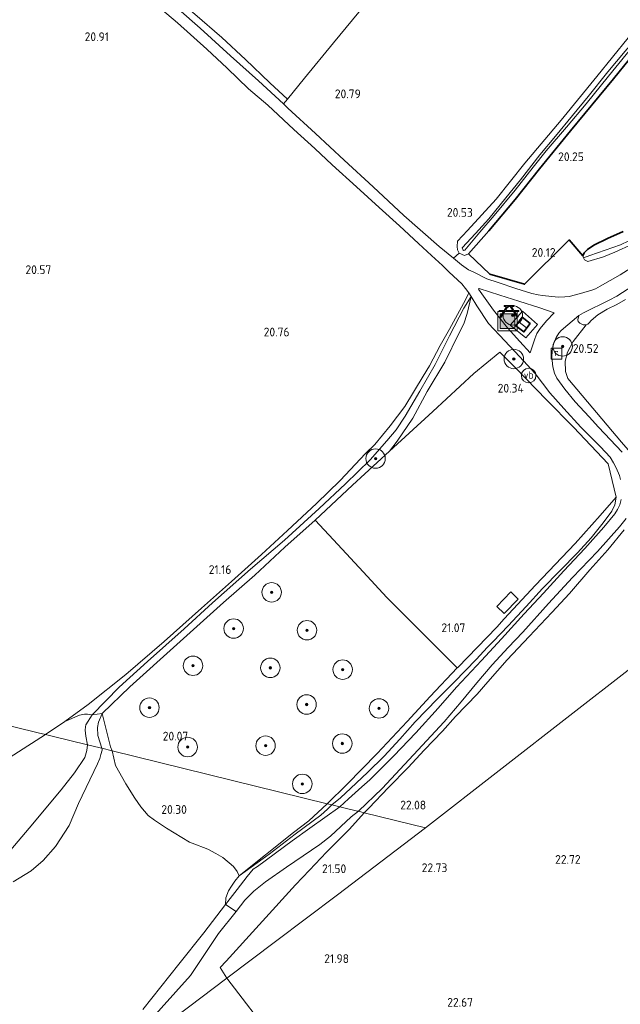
# Model space of a CAD drawing. Extents: x 196936 to 200438, y 361224 to 364196.
# Tile 240 of 256: x 199059 to 199182, y 363014 to 363216. Entities that reach past the tile are written whole.
import ezdxf
from ezdxf.enums import TextEntityAlignment as Align

# ---------------------------------------------------------------- set-up
doc = ezdxf.new("R2010")
doc.units = 0
for name, color, linetype, lineweight in [('B-ME-GR-BOOM-S', 90, 'Continuous', 25), ('B-ME-GR-BOS-GV', 40, 'Continuous', 13), ('B-ME-GR-BOUWLAND_AKKERBOUW-GV', 80, 'Continuous', 13), ('B-ME-GR-GRAS-GV', 60, 'Continuous', 13), ('B-ME-GR-HAAG-G', 90, 'GR-HAAG1', 13), ('B-ME-GW-TALUD_KRUIN-G', 90, 'Continuous', 18), ('B-ME-GW-TALUD_TEEN-G', 90, 'Continuous', 18), ('B-ME-IE-MEUBILAIR_WEGMEUBILAIR-S', 7, 'Continuous', 25), ('B-ME-IE-MEUBILAIR_WEGMEUBILAIR_SPEELTOESTEL-GV', 7, 'Continuous', 18), ('B-ME-IE-TERREINAFSCHEIDING_DOORGANG-G', 210, 'Continuous', 18), ('B-ME-IE-TERREINAFSCHEIDING_KUNSTMATIG_HEKWERK-G', 20, 'IE-TERREINAFSCHEIDING-KUNSTMATIG', 18), ('B-ME-KG-KADASTRAAL_DAKRAND-G', 170, 'Continuous', 18), ('B-ME-KG-KADASTRAAL_NOK-G', 10, 'Continuous', 18), ('B-ME-OG-BEBOUWING_KWEKERIJ-GV', 7, 'Continuous', 35), ('B-ME-OG-BEBOUWING_LUIFEL-GV', 7, 'Continuous', 18), ('B-ME-OG-BEBOUWING_SCHUUR-GV', 7, 'Continuous', 35), ('B-ME-OG-HOOGTEPUNT-S', 7, 'Continuous', 25), ('B-ME-OG-TERREIN_GROEN-GV', 7, 'Continuous', 18), ('B-ME-OG-WATER_GREPPEL-G', 160, 'Continuous', 18), ('B-ME-OG-WATER_SLOOT-G', 120, 'Continuous', 18), ('B-ME-RI-GWA_RIOOLPUT-S', 30, 'Continuous', 25), ('B-ME-VH-ONVERHARD-GV', 252, 'Continuous', 18), ('B-ME-VH-VERHARDING_HALFVERHARDING-GV', 252, 'Continuous', 18), ('B-ME-VH-VERHARDING_STRAATBAKSTEEN-GV', 252, 'Continuous', 18), ('B-ME-VW-VERKEERSTEKEN_DRAAGCONSTRUCTIE-S', 7, 'Continuous', 25)]:
    doc.layers.add(name, color=color, linetype=linetype, lineweight=lineweight)
doc.styles.add('NLCS-ISO', font='NLCS-ISO.ttf')
doc.styles.add('NLCS-ISO-ANNOTATIVE-T18', font='NLCS-ISO.ttf', dxfattribs={"height": 1.8})
doc.linetypes.add('GR-HAAG1', pattern='A,6,[176,NLCS.SHX,S=0.125,R=0,X=0,Y=0],-2', length=8)
doc.linetypes.add('IE-TERREINAFSCHEIDING-KUNSTMATIG', pattern='A,4,[82,NLCS.SHX,S=0.75,R=90,X=0,Y=0],4,-2', length=10)

# ---------------------------------------------------------------- blocks, each defined once
blk = doc.blocks.new('SAL-HOOGTELABEL-SO')
at = {"color": 0, "linetype": 'ByBlock', "lineweight": -2, "style": 'NLCS-ISO-ANNOTATIVE-T18'}
blk.add_attdef('HOOGTE', text='', height=1.8, dxfattribs=at).set_placement((2.79, 0), align=Align.RIGHT)
blk = doc.blocks.new('SIE-WEG_PICKNICKTAFEL-SO')
at = {"color": 0, "linetype": 'ByBlock', "lineweight": 18}
for points in [[(-0.89, -0.2), (-1.64, -1.4), (-1.88, -1.4), (-1.12, -0.2), (-2, -0.2), (-2, 0), (-1, 0), (-0.5, 0.8), (-1, 0.8), (-1, 1), (1, 1), (1, 0.8), (0.5, 0.8), (1, 0), (2, 0), (2, -0.2), (1.12, -0.2), (1.88, -1.4), (1.64, -1.4), (0.89, -0.2)], [(-0.76, 0), (0.76, 0), (0.26, 0.8), (-0.26, 0.8)]]:
    blk.add_lwpolyline(points, close=True, dxfattribs=at)
blk = doc.blocks.new('SGR-BOOM_01-SO')
at = {"linetype": 'ByBlock', "lineweight": 18}
h = blk.add_hatch(color=0, dxfattribs=at)
h.dxf.hatch_style = 1
edge = h.paths.add_edge_path()
edge.add_arc((0, 0), 0.25, 0, 360)
at = {"color": 0, "linetype": 'ByBlock', "lineweight": 18}
for radius in [2, 0.25]:
    blk.add_circle((0, 0), radius, dxfattribs=at)
blk = doc.blocks.new('SIE-WEG_AFVALBAK-SO')
at = {"linetype": 'ByBlock', "lineweight": 18}
h = blk.add_hatch(color=0, dxfattribs=at)
h.dxf.hatch_style = 1
h.paths.add_polyline_path([(-1.5, -1.5), (1.5, -1.5), (1.5, 1.5), (-1.5, 1.5)])
at = {"color": 0, "linetype": 'ByBlock', "lineweight": 18}
for points in [[(-2, -2), (2, -2), (2, 2), (-2, 2)], [(-1.5, -1.5), (1.5, -1.5), (1.5, 1.5), (-1.5, 1.5)]]:
    blk.add_lwpolyline(points, close=True, dxfattribs=at)
blk = doc.blocks.new('SRI-PUT_INSPECTIEPUT_RIOOLPUT-SO')
at = {"color": 0, "linetype": 'ByBlock', "lineweight": 18}
blk.add_lwpolyline([(-1.12, -1.12), (1.12, -1.12), (1.12, 1.12), (-1.12, 1.12)], close=True, dxfattribs=at)
at = {"color": 0, "linetype": 'ByBlock', "lineweight": 18, "style": 'NLCS-ISO'}
blk.add_text('r', height=1.5, dxfattribs=at).set_placement((0, 0.28), align=Align.MIDDLE_CENTER)
blk = doc.blocks.new('SIE-WEG_PAAL_VERKEERSBORD-SO')
at = {"color": 0, "linetype": 'ByBlock', "lineweight": 18}
blk.add_circle((0, 0), 1.5, dxfattribs=at)
at = {"color": 0, "linetype": 'ByBlock', "lineweight": 18, "style": 'NLCS-ISO'}
blk.add_text('vb', height=1.5, dxfattribs=at).set_placement((0, 0.13), align=Align.MIDDLE_CENTER)

msp = doc.modelspace()

# ---------------------------------------------------------------- linework, layer by layer
at = {"layer": 'B-ME-GR-BOS-GV'}
for points in [[(199072.659, 363069.2, 21.083), (199073.004, 363067.409, 21.083), (199072.7, 363067.484, 21.083), (199066.269, 363069.065, 21.26), (199064.359, 363069.535, 21.26), (199068.325, 363072.224, 21.22), (199071.37, 363073.473, 21.207), (199072.334, 363073.736, 21.198), (199072.695, 363073.74, 21.181), (199072.96, 363073.721, 21.159), (199073.951, 363073.564, 21.115), (199072.666, 363071.525, 21.11), (199072.559, 363071.089, 21.092), (199072.49, 363070.395, 21.083)], [(199075.129, 363069.299, 20.164), (199075.946, 363066.686, 20.165), (199075.571, 363066.778, 20.27), (199073.004, 363067.409, 21.083), (199072.659, 363069.2, 21.083), (199072.49, 363070.395, 21.083), (199072.559, 363071.089, 21.092), (199072.666, 363071.525, 21.11), (199073.951, 363073.564, 21.115), (199076.005, 363073.832, 20.263), (199075.215, 363072.095, 20.214), (199075.004, 363070.937, 20.173)], [(199077.72, 363066.959, 20.169), (199078.061, 363066.166, 20.159), (199075.946, 363066.686, 20.165), (199075.129, 363069.299, 20.164), (199075.004, 363070.937, 20.173), (199075.215, 363072.095, 20.214), (199076.005, 363073.832, 20.263)]]:
    msp.add_polyline3d(points, close=True, dxfattribs=at)
for points in [[(199052.262, 363061.769, 21.317), (199064.359, 363069.535, 21.26), (199066.269, 363069.065, 21.26), (199072.7, 363067.484, 21.083), (199073.004, 363067.409, 21.083), (199072.876, 363066.214, 21.295), (199072.42, 363064.783, 21.24), (199070.321, 363061.621, 21.081), (199067.607, 363058.161, 21.128), (199061.01, 363050.285, 21.43), (199057.239, 363045.857, 21.55)], [(199057.239, 363045.857, 21.55), (199061.01, 363050.285, 21.43), (199067.607, 363058.161, 21.128), (199070.321, 363061.621, 21.081), (199072.42, 363064.783, 21.24), (199072.876, 363066.214, 21.295), (199073.004, 363067.409, 21.083), (199075.571, 363066.778, 20.27), (199075.946, 363066.686, 20.165), (199075.975, 363066.477, 20.181), (199075.971, 363066.305, 20.198), (199075.755, 363065.407, 20.198), (199075.492, 363064.577, 20.198), (199075.02, 363063.492, 20.198), (199071.167, 363055.324, 19.984), (199069.197, 363050.83, 19.825), (199066.394, 363046.476, 19.936), (199063.908, 363043.615, 20.015), (199061.438, 363041.488, 20.111), (199057.716, 363039.258, 20.262)], [(199057.716, 363039.258, 20.262), (199061.438, 363041.488, 20.111), (199063.908, 363043.615, 20.015), (199066.394, 363046.476, 19.936), (199069.197, 363050.83, 19.825), (199071.167, 363055.324, 19.984), (199075.02, 363063.492, 20.198), (199075.492, 363064.577, 20.198), (199075.755, 363065.407, 20.198), (199075.971, 363066.305, 20.198), (199075.975, 363066.477, 20.181), (199075.946, 363066.686, 20.165), (199078.061, 363066.166, 20.159), (199078.746, 363063.187, 20.149), (199080.863, 363059.412, 20.125), (199082.721, 363056.455, 20.137), (199083.931, 363054.666, 20.189), (199085.426, 363052.905, 20.197), (199086.769, 363051.894, 20.241), (199089.184, 363050.269, 20.276), (199092.391, 363048.367, 20.452), (199093.939, 363047.421, 20.499), (199094.508, 363047.167, 20.611), (199097.67, 363045.949, 20.659), (199099.341, 363045.104, 20.707), (199100.783, 363044.226, 20.767), (199102.976, 363042.368, 20.83), (199103.728, 363041.388, 20.874), (199104.149, 363040.497, 20.906), (199103.249, 363039.406, 21.101), (199102.553, 363038.373, 21.177), (199101.975, 363037.384, 21.244), (199101.384, 363035.974, 21.316), (199101.357, 363034.564, 21.3), (199096.881, 363028.734, 21.324), (199091.728, 363022.35, 21.324), (199084.363, 363013.02, 21.38)]]:
    msp.add_polyline3d(points, dxfattribs=at)
at = {"layer": 'B-ME-GR-BOUWLAND_AKKERBOUW-GV'}
for points in [[(199086.71, 363219.829, 21.034), (199091.453, 363215.816, 20.958), (199097.492, 363210.365, 20.913), (199101.637, 363206.443, 20.864), (199106.074, 363202.236, 20.832), (199110.017, 363198.845, 20.85), (199115.369, 363193.877, 20.868), (199119.704, 363189.936, 20.877), (199123.239, 363186.617, 20.846), (199128.22, 363182.101, 20.828), (199132.904, 363177.806, 20.774), (199137.097, 363174.038, 20.76), (199140.986, 363170.429, 20.724), (199143.62, 363167.997, 20.706), (199145.904, 363165.919, 20.643), (199147.268, 363164.539, 20.652), (199149.873, 363162.142, 20.594), (199150.642, 363161.204, 20.581), (199151.28, 363160.306, 20.551), (199150.613, 363158.853, 20.481), (199147.315, 363152.804, 20.721), (199145.393, 363149.485, 20.867), (199143.223, 363145.326, 20.958), (199141.948, 363143.202, 21.028), (199138.142, 363136.915, 21.142), (199135.165, 363132.949, 21.203), (199131.994, 363129.12, 21.177), (199130.059, 363127.245, 21.146), (199124.866, 363121.741, 21.16), (199120.038, 363117.005, 21.168), (199114.061, 363111.42, 21.146), (199108.735, 363106.488, 21.072), (199102.556, 363100.997, 21.037), (199096.365, 363095.463, 21.024), (199088.744, 363088.652, 20.998), (199080.856, 363081.861, 21.049), (199073.112, 363075.665, 21.155), (199068.325, 363072.224, 21.22), (199064.359, 363069.535, 21.26), (199062.866, 363069.902, 21.26), (198917.944, 363105.538, 21.796)], [(199184.019, 363212.68, 20.405), (199177.584, 363204.787, 20.458), (199170.3, 363195.795, 20.418), (199162.823, 363186.938, 20.357), (199156.956, 363179.538, 20.353), (199151.057, 363173.134, 20.261), (199149, 363170.931, 20.292), (199148.905, 363169.786, 20.397), (199148.974, 363169.14, 20.502), (199149.309, 363168.475, 20.506), (199148.179, 363167.407, 20.589), (199145.23, 363169.817, 20.634), (199137.945, 363176.221, 20.796), (199131.629, 363182.083, 20.859), (199125.723, 363187.584, 20.909), (199119.846, 363193.051, 20.953), (199114.106, 363198.28, 20.958), (199113.213, 363199.106, 20.958), (199114.059, 363200.064, 20.947), (199117.561, 363204.393, 20.695), (199123.499, 363211.65, 20.528), (199130.041, 363219.521, 20.46)], [(199182.668, 363129.586, 21.163), (199171.658, 363142.685, 20.738), (199171.186, 363144.143, 20.55), (199171.104, 363146.284, 20.501), (199171.577, 363148.07, 20.479), (199172.755, 363150.306, 20.477), (199175.382, 363153.723, 20.471), (199175.78, 363153.875, 20.453), (199176.029, 363154.138, 20.467), (199176.43, 363154.641, 20.476), (199177.784, 363155.751, 20.485), (199179.719, 363156.931, 20.525), (199181.698, 363157.915, 20.575), (199183.488, 363158.919, 20.566)], [(199204.903, 363099.008, 22.319), (199172.659, 363073.893, 22.734), (199142.425, 363050.344, 22.288), (199129.843, 363053.437, 21.814), (199130.741, 363054.355, 21.853), (199134.825, 363058.633, 21.953), (199138.826, 363062.751, 22.058), (199142.153, 363066.311, 22.202), (199145.923, 363070.216, 22.263), (199148.577, 363073.219, 22.263), (199153.008, 363077.818, 22.25), (199155.243, 363080.383, 22.237), (199159.198, 363084.872, 22.237), (199163.722, 363089.673, 22.185), (199168.363, 363094.582, 22.001), (199171.962, 363098.527, 21.971), (199176.189, 363103.4, 21.765), (199179.872, 363107.504, 21.652), (199183.237, 363111.595, 21.52)], [(198917.944, 363105.538, 21.796), (199062.866, 363069.902, 21.26), (199064.359, 363069.535, 21.26), (199052.262, 363061.769, 21.317), (199042.893, 363055.975, 21.259), (199032.215, 363049.166, 21.136), (199023.19, 363043.422, 21.098), (199015.212, 363037.195, 21.101), (199006.652, 363030.342, 20.965), (198994.464, 363020.705, 20.975), (198986.385, 363014.335, 20.904), (198984.227, 363012.826, 20.713)], [(199111.262, 363006.814, 22.205), (199101.579, 363019.418, 21.835), (199111.627, 363026.985, 21.339), (199124.334, 363036.545, 21.582), (199142.425, 363050.344, 22.288), (199172.659, 363073.893, 22.734), (199204.903, 363099.008, 22.319), (199211.873, 363092.42, 22.494), (199219.521, 363085.295, 22.72), (199227.769, 363078.933, 22.932), (199236.562, 363071.465, 23.132), (199236.986, 363071.839, 23.208), (199238.742, 363070.307, 23.246), (199250.611, 363060.171, 23.456), (199257.839, 363053.449, 23.403), (199270.037, 363041.686, 22.998), (199284.544, 363026.824, 22.796), (199299.502, 363011.508, 22.623)]]:
    msp.add_polyline3d(points, dxfattribs=at)
msp.add_polyline3d([(199111.627, 363026.985, 21.339), (199101.579, 363019.418, 21.835), (199100.262, 363021.627, 21.433), (199101.497, 363022.915, 21.408), (199115.722, 363038.657, 21.327), (199118.56, 363041.652, 21.442), (199122.091, 363045.37, 21.562), (199126.765, 363050.076, 21.689), (199129.843, 363053.437, 21.814), (199142.425, 363050.344, 22.288), (199124.334, 363036.545, 21.582)], close=True, dxfattribs=at)
at = {"layer": 'B-ME-GR-GRAS-GV'}
for points in [[(199083.225, 363227.912, 21.334), (199083.459, 363227.697, 21.339), (199090.771, 363236.547, 21.064), (199097.66, 363231.082, 20.753), (199090.117, 363221.518, 20.988), (199091.878, 363220.223, 20.898), (199095.007, 363217.543, 21.037), (199100.555, 363212.768, 20.943), (199105.452, 363208.217, 20.929), (199110.457, 363203.463, 21.1), (199114.059, 363200.064, 20.947), (199113.213, 363199.106, 20.958), (199108.08, 363203.857, 20.958), (199102.362, 363208.989, 21.021), (199096.096, 363214.718, 21.034), (199091.656, 363218.573, 21.102), (199087.492, 363222.306, 21.16), (199081.624, 363227.548, 21.344), (199075.868, 363232.939, 21.56), (199072.573, 363236.038, 21.658), (199073.326, 363236.928, 21.659), (199076.947, 363233.72, 21.6)], [(199165.895, 363157.226, 20.382), (199168.816, 363156.206, 20.386), (199167.249, 363154.516, 20.444), (199165.953, 363152.99, 20.453), (199165.309, 363151.941, 20.417), (199164.853, 363150.873, 20.44), (199163.93, 363147.974, 20.404), (199161.777, 363150.318, 20.395), (199159.254, 363153.112, 20.373), (199156.365, 363156.706, 20.444), (199153.299, 363161.081, 20.507), (199153.438, 363161.194, 20.516), (199157.657, 363159.791, 20.435), (199161.579, 363158.607, 20.386)], [(199079.513, 363079.227, 21.133), (199073.951, 363073.564, 21.115), (199072.96, 363073.721, 21.159), (199072.695, 363073.74, 21.181), (199072.334, 363073.736, 21.198), (199071.37, 363073.473, 21.207), (199068.325, 363072.224, 21.22), (199073.112, 363075.665, 21.155), (199080.856, 363081.861, 21.049), (199088.744, 363088.652, 20.998), (199096.365, 363095.463, 21.024), (199102.556, 363100.997, 21.037), (199108.735, 363106.488, 21.072), (199114.061, 363111.42, 21.146), (199120.038, 363117.005, 21.168), (199124.866, 363121.741, 21.16), (199130.059, 363127.245, 21.146), (199131.994, 363129.12, 21.177), (199135.165, 363132.949, 21.203), (199138.142, 363136.915, 21.142), (199141.948, 363143.202, 21.028), (199143.223, 363145.326, 20.958), (199145.393, 363149.485, 20.867), (199147.315, 363152.804, 20.721), (199150.613, 363158.853, 20.481), (199151.28, 363160.306, 20.551), (199151.763, 363159.565, 20.533), (199150.252, 363157.115, 20.68), (199147.336, 363151.477, 20.904), (199144.361, 363145.559, 21.047), (199141.269, 363140.067, 21.218), (199138.214, 363134.953, 21.289), (199136.371, 363132.108, 21.276), (199134.493, 363129.873, 21.272), (199131.018, 363125.979, 21.254), (199125.972, 363121.03, 21.24), (199120.599, 363115.987, 21.227), (199113.443, 363109.482, 21.182), (199106.449, 363103.515, 21.124), (199098.626, 363096.579, 21.083), (199092.842, 363091.257, 21.11), (199085.325, 363084.514, 21.11)], [(199076.005, 363073.832, 20.263), (199073.951, 363073.564, 21.115), (199079.513, 363079.227, 21.133), (199085.325, 363084.514, 21.11), (199092.842, 363091.257, 21.11), (199098.626, 363096.579, 21.083), (199106.449, 363103.515, 21.124), (199113.443, 363109.482, 21.182), (199120.599, 363115.987, 21.227), (199125.972, 363121.03, 21.24), (199131.018, 363125.979, 21.254), (199134.493, 363129.873, 21.272), (199136.371, 363132.108, 21.276), (199138.214, 363134.953, 21.289), (199141.269, 363140.067, 21.218), (199144.361, 363145.559, 21.047), (199147.336, 363151.477, 20.904), (199150.252, 363157.115, 20.68), (199151.763, 363159.565, 20.533), (199150.972, 363156.024, 20.42), (199150.284, 363153.894, 20.366), (199149.305, 363152.047, 20.357), (199146.352, 363146.031, 20.447), (199142.727, 363139.986, 20.483), (199139.83, 363134.538, 20.492), (199136.56, 363129.827, 20.411), (199135.017, 363127.75, 20.411), (199127.447, 363120.789, 20.446), (199119.731, 363113.561, 20.518), (199113.538, 363108.051, 20.532), (199107.326, 363102.262, 20.196), (199100.909, 363096.652, 20.084), (199091.327, 363088.042, 20.088), (199081.67, 363079.313, 20.142)], [(199159.828, 363153.63, 20.337), (199163.04, 363151.054, 20.355), (199165.44, 363153.774, 20.328), (199162.31, 363156.533, 20.279)], [(199124.937, 363056.536, 21.415), (199123.191, 363055.072, 21.298), (199122.224, 363055.31, 20.896), (199126.23, 363059.241, 20.95), (199132.479, 363065.635, 21.052), (199138.65, 363072.196, 21.209), (199143.379, 363077.344, 21.235), (199148.945, 363083.212, 21.407), (199149.047, 363083.32, 21.329), (199157.038, 363091.604, 21.218), (199158.586, 363093.29, 21.178), (199164.969, 363100.243, 21.213), (199173.144, 363108.795, 21.128), (199178.25, 363114.54, 21.044), (199181.564, 363118.331, 21.079), (199181.314, 363116.73, 21.175), (199180.681, 363115.402, 21.232), (199178.893, 363113.004, 21.302), (199176.402, 363109.922, 21.489), (199173.605, 363106.869, 21.572), (199166.464, 363099.563, 21.633), (199163.059, 363095.849, 21.773), (199159.359, 363091.845, 21.795), (199156.298, 363088.631, 21.768), (199155.103, 363087.392, 21.79), (199152.871, 363085.012, 21.878), (199148.278, 363080.28, 21.891), (199144.859, 363076.883, 21.864), (199140.299, 363072.099, 21.856), (199137.157, 363068.546, 21.751), (199133.897, 363065.065, 21.62), (199130.488, 363061.71, 21.489), (199127.068, 363058.493, 21.507)], [(199126.23, 363059.241, 20.95), (199122.224, 363055.31, 20.896), (199078.061, 363066.166, 20.159), (199077.72, 363066.959, 20.169), (199076.005, 363073.832, 20.263), (199081.67, 363079.313, 20.142), (199091.327, 363088.042, 20.088), (199100.909, 363096.652, 20.084), (199107.326, 363102.262, 20.196), (199113.538, 363108.051, 20.532), (199119.731, 363113.561, 20.518), (199124.424, 363108.554, 20.527), (199129.582, 363102.967, 20.513), (199134.451, 363097.662, 20.585), (199139.971, 363092.198, 20.844), (199144.267, 363087.879, 21.128), (199144.969, 363087.173, 21.175), (199148.945, 363083.212, 21.407), (199143.379, 363077.344, 21.235), (199138.65, 363072.196, 21.209), (199132.479, 363065.635, 21.052)], [(199115.267, 363049.411, 20.912), (199104.149, 363040.497, 20.906), (199103.728, 363041.388, 20.874), (199102.976, 363042.368, 20.83), (199100.783, 363044.226, 20.767), (199099.341, 363045.104, 20.707), (199097.67, 363045.949, 20.659), (199094.508, 363047.167, 20.611), (199093.939, 363047.421, 20.499), (199092.391, 363048.367, 20.452), (199089.184, 363050.269, 20.276), (199086.769, 363051.894, 20.241), (199085.426, 363052.905, 20.197), (199083.931, 363054.666, 20.189), (199082.721, 363056.455, 20.137), (199080.863, 363059.412, 20.125), (199078.746, 363063.187, 20.149), (199078.061, 363066.166, 20.159), (199122.224, 363055.31, 20.896), (199118.448, 363051.813, 20.96)], [(199101.579, 363019.418, 21.835), (199077.963, 363001.599, 21.46), (199085.071, 363009.898, 21.403), (199094.154, 363020.019, 21.356), (199099.864, 363028.609, 21.332), (199103.504, 363033.137, 21.292), (199105.321, 363035.5, 21.312), (199107.143, 363037.355, 21.296), (199109.537, 363039.266, 21.224), (199113.874, 363042.256, 21.176), (199120.725, 363046.947, 21.264), (199122.928, 363048.651, 21.363), (199127.135, 363052.615, 21.495), (199128.614, 363053.739, 21.464), (199129.843, 363053.437, 21.814), (199126.765, 363050.076, 21.689), (199122.091, 363045.37, 21.562), (199118.56, 363041.652, 21.442), (199115.722, 363038.657, 21.327), (199101.497, 363022.915, 21.408), (199100.262, 363021.627, 21.433)], [(199103.754, 363037.662, 21.344), (199101.357, 363034.564, 21.3), (199101.384, 363035.974, 21.316), (199101.975, 363037.384, 21.244), (199102.553, 363038.373, 21.177), (199103.249, 363039.406, 21.101), (199104.149, 363040.497, 20.906), (199110.302, 363044.914, 21.119), (199115.667, 363049.03, 21.145), (199120.94, 363052.944, 21.288), (199122.27, 363054.193, 21.322), (199123.191, 363055.072, 21.298), (199124.782, 363054.681, 21.329), (199118.623, 363050.264, 21.228), (199115.032, 363047.68, 21.284), (199107.871, 363042.426, 21.256), (199106.996, 363041.863, 21.268), (199105.747, 363040.375, 21.328)], [(199110.302, 363044.914, 21.119), (199104.149, 363040.497, 20.906), (199115.267, 363049.411, 20.912), (199118.448, 363051.813, 20.96), (199122.224, 363055.31, 20.896), (199123.191, 363055.072, 21.298), (199122.27, 363054.193, 21.322), (199120.94, 363052.944, 21.288), (199115.667, 363049.03, 21.145)], [(199096.73, 362953.859, 23.405), (199090.798, 362948.283, 23.63), (199089.449, 362950.624, 23.735), (199080.358, 362964.493, 23.165), (199072.627, 362977.113, 22.535), (199067.048, 362984.9, 22.185), (199064.34, 362988.516, 21.339), (199067.988, 362991.376, 21.489), (199073.589, 362996.732, 21.439), (199077.963, 363001.599, 21.46), (199101.579, 363019.418, 21.835), (199111.262, 363006.814, 22.205), (199120.388, 362996.075, 22.805), (199127.504, 362988.106, 23.18), (199119.44, 362978.897, 23.155), (199107.4, 362965.201, 22.955)]]:
    msp.add_polyline3d(points, close=True, dxfattribs=at)
for points in [[(199130.041, 363219.521, 20.46), (199123.499, 363211.65, 20.528), (199117.561, 363204.393, 20.695), (199114.059, 363200.064, 20.947), (199110.457, 363203.463, 21.1), (199105.452, 363208.217, 20.929), (199100.555, 363212.768, 20.943), (199095.007, 363217.543, 21.037)], [(199187.468, 363212.256, 20.449), (199181.012, 363204.278, 20.432), (199172.196, 363193.586, 20.37), (199165.823, 363185.768, 20.322), (199160.847, 363179.457, 20.37), (199155.446, 363173.069, 20.344), (199151.25, 363168.323, 20.467), (199150.448, 363167.977, 20.497), (199149.309, 363168.475, 20.506), (199148.974, 363169.14, 20.502), (199148.905, 363169.786, 20.397), (199149, 363170.931, 20.292), (199151.057, 363173.134, 20.261), (199156.956, 363179.538, 20.353), (199162.823, 363186.938, 20.357), (199170.3, 363195.795, 20.418), (199177.584, 363204.787, 20.458), (199184.019, 363212.68, 20.405)], [(199183.608, 363209.289, 21.006), (199179.989, 363204.806, 20.984), (199175.423, 363199.168, 20.988), (199171.365, 363194.345, 20.98), (199167.203, 363189.458, 20.954), (199164.531, 363186.13, 20.954), (199160.851, 363181.394, 20.941), (199156.481, 363176.2, 20.897), (199153.557, 363172.754, 20.923), (199150.478, 363169.034, 20.906), (199150.205, 363169.011, 20.897), (199150.172, 363169.063, 20.897), (199149.947, 363169.557, 20.857), (199152.707, 363172.506, 20.926), (199155.383, 363175.476, 20.861), (199158.888, 363179.853, 20.878), (199161.914, 363183.541, 20.939), (199165.864, 363188.658, 20.926), (199169.11, 363192.517, 20.939), (199172.616, 363196.714, 20.948), (199175.841, 363200.667, 20.956), (199179.865, 363205.722, 20.93), (199183.433, 363209.994, 21.043)], [(199183.433, 363209.994, 21.043), (199179.865, 363205.722, 20.93), (199175.841, 363200.667, 20.956), (199172.616, 363196.714, 20.948), (199169.11, 363192.517, 20.939), (199165.864, 363188.658, 20.926), (199161.914, 363183.541, 20.939), (199158.888, 363179.853, 20.878), (199155.383, 363175.476, 20.861), (199152.707, 363172.506, 20.926), (199149.947, 363169.557, 20.857), (199150.172, 363169.063, 20.897), (199150.205, 363169.011, 20.897), (199150.478, 363169.034, 20.906), (199153.557, 363172.754, 20.923), (199156.481, 363176.2, 20.897), (199160.851, 363181.394, 20.941), (199164.531, 363186.13, 20.954), (199167.203, 363189.458, 20.954), (199171.365, 363194.345, 20.98), (199175.423, 363199.168, 20.988), (199179.989, 363204.806, 20.984), (199183.608, 363209.289, 21.006)], [(199182.489, 363170.192, 19.664), (199176.178, 363167.977, 19.745), (199174.857, 363167.513, 20.14), (199174.734, 363167.875, 20.14), (199174.985, 363168.487, 20.122), (199175.662, 363169.216, 20.256), (199176.988, 363170.071, 20.422), (199179.769, 363171.482, 20.592), (199183.026, 363172.879, 20.641)], [(199187.134, 363167.044, 20.428), (199182.391, 363163.969, 20.378), (199178.3, 363161.66, 20.315), (199177.323, 363161.15, 20.306), (199176.757, 363160.919, 20.315), (199174.254, 363160.145, 20.288), (199171.931, 363159.576, 20.257), (199170.992, 363159.446, 20.252), (199169.645, 363159.387, 20.252), (199166.426, 363159.77, 20.266), (199165.541, 363159.857, 20.261), (199164.232, 363160.178, 20.261), (199160.978, 363161.171, 20.315), (199157.299, 363162.397, 20.405), (199155.016, 363163.198, 20.446), (199152.185, 363164.595, 20.486), (199151.239, 363165.04, 20.486), (199149.809, 363166.076, 20.531), (199148.179, 363167.407, 20.589), (199149.309, 363168.475, 20.506), (199150.448, 363167.977, 20.497), (199151.25, 363168.323, 20.467), (199155.612, 363164.154, 20.398), (199162.744, 363162.056, 20.26), (199171.92, 363171.189, 20.279), (199174.734, 363167.875, 20.14), (199174.857, 363167.513, 20.14), (199175.072, 363167.11, 20.131), (199175.34, 363166.924, 20.171), (199175.769, 363166.755, 20.184), (199178.982, 363167.71, 20.238), (199181.3, 363168.626, 20.247), (199184.932, 363170.271, 20.283)], [(199184.932, 363170.271, 20.283), (199181.3, 363168.626, 20.247), (199178.982, 363167.71, 20.238), (199175.769, 363166.755, 20.184), (199175.34, 363166.924, 20.171), (199175.072, 363167.11, 20.131), (199174.857, 363167.513, 20.14), (199176.178, 363167.977, 19.745), (199182.489, 363170.192, 19.664)], [(199182.591, 363117.844, 21.106), (199182.289, 363116.724, 21.111), (199181.844, 363115.779, 21.133), (199181.273, 363114.845, 21.142), (199179.025, 363112.13, 21.21), (199175.112, 363107.76, 21.367), (199170.823, 363103.14, 21.52), (199166.639, 363098.605, 21.69), (199162.641, 363094.339, 21.794), (199158.043, 363089.174, 21.758), (199153.9, 363084.731, 21.821), (199148.758, 363079.237, 21.875), (199144.978, 363074.917, 21.888), (199140.421, 363069.845, 21.861), (199135.931, 363065.116, 21.645), (199130.978, 363060.242, 21.466), (199129.361, 363058.742, 21.452), (199126.569, 363056.336, 21.38), (199124.782, 363054.681, 21.329), (199123.191, 363055.072, 21.298), (199124.937, 363056.536, 21.415), (199127.068, 363058.493, 21.507), (199130.488, 363061.71, 21.489), (199133.897, 363065.065, 21.62), (199137.157, 363068.546, 21.751), (199140.299, 363072.099, 21.856), (199144.859, 363076.883, 21.864), (199148.278, 363080.28, 21.891), (199152.871, 363085.012, 21.878), (199155.103, 363087.392, 21.79), (199156.298, 363088.631, 21.768), (199159.359, 363091.845, 21.795), (199163.059, 363095.849, 21.773), (199166.464, 363099.563, 21.633), (199173.605, 363106.869, 21.572), (199176.402, 363109.922, 21.489), (199178.893, 363113.004, 21.302), (199180.681, 363115.402, 21.232), (199181.314, 363116.73, 21.175), (199181.564, 363118.331, 21.079), (199179.92, 363125.125, 20.918), (199172.799, 363132.684, 20.659), (199167.263, 363138.308, 20.494), (199160.957, 363144.802, 20.298), (199157.667, 363148.111, 20.271), (199152.314, 363143.722, 20.28), (199143.927, 363135.921, 20.36), (199135.017, 363127.75, 20.411), (199136.56, 363129.827, 20.411), (199139.83, 363134.538, 20.492), (199142.727, 363139.986, 20.483), (199146.352, 363146.031, 20.447), (199149.305, 363152.047, 20.357), (199150.284, 363153.894, 20.366), (199150.972, 363156.024, 20.42), (199151.763, 363159.565, 20.533), (199152.973, 363157.653, 20.41), (199155.354, 363153.969, 20.347), (199158.675, 363150.415, 20.315), (199161.681, 363147.244, 20.338), (199164.91, 363143.732, 20.383), (199167.933, 363139.761, 20.486), (199170.807, 363136.539, 20.531), (199174.321, 363132.679, 20.648), (199178.328, 363128.643, 20.765), (199180.319, 363126.498, 20.85), (199181.034, 363125.342, 20.882), (199181.573, 363124.331, 20.953), (199182.245, 363122.732, 20.98), (199182.451, 363121.913, 21.025)], [(199182.789, 363127.525, 20.849), (199177.967, 363132.701, 20.706), (199176.016, 363134.799, 20.661), (199173.117, 363137.912, 20.527), (199171.02, 363140.469, 20.496), (199169.374, 363142.759, 20.464), (199168.936, 363143.786, 20.451), (199168.557, 363145.094, 20.451), (199168.373, 363147.081, 20.456), (199168.44, 363148.407, 20.429), (199168.731, 363149.744, 20.415), (199169.246, 363151.09, 20.406), (199169.814, 363152.018, 20.397), (199170.247, 363152.546, 20.397), (199173.916, 363155.612, 20.357), (199173.666, 363154.754, 20.467), (199173.761, 363154.426, 20.471), (199174.137, 363154.038, 20.503), (199174.779, 363153.751, 20.498), (199175.382, 363153.723, 20.471), (199172.755, 363150.306, 20.477), (199171.577, 363148.07, 20.479), (199171.104, 363146.284, 20.501), (199171.186, 363144.143, 20.55), (199171.658, 363142.685, 20.738), (199182.668, 363129.586, 21.163)], [(199183.237, 363111.595, 21.52), (199179.872, 363107.504, 21.652), (199176.189, 363103.4, 21.765), (199171.962, 363098.527, 21.971), (199168.363, 363094.582, 22.001), (199163.722, 363089.673, 22.185), (199159.198, 363084.872, 22.237), (199155.243, 363080.383, 22.237), (199153.008, 363077.818, 22.25), (199148.577, 363073.219, 22.263), (199145.923, 363070.216, 22.263), (199142.153, 363066.311, 22.202), (199138.826, 363062.751, 22.058), (199134.825, 363058.633, 21.953), (199130.741, 363054.355, 21.853), (199129.843, 363053.437, 21.814), (199128.614, 363053.739, 21.464), (199133.506, 363058.457, 21.586), (199139.969, 363065.374, 21.863), (199146.259, 363072.149, 22.055), (199149.741, 363076.218, 22.037), (199152.925, 363080.157, 21.952), (199156.112, 363083.811, 21.854), (199159.419, 363087.389, 21.885), (199162.367, 363090.558, 21.872), (199167.649, 363096.448, 21.805), (199172.589, 363101.77, 21.59), (199177.758, 363107.164, 21.416), (199182.226, 363112.214, 21.291), (199183.601, 363113.92, 21.269)]]:
    msp.add_polyline3d(points, dxfattribs=at)
at = {"layer": 'B-ME-GR-HAAG-G'}
for points in [[(199150.613, 363158.853, 20.481), (199147.315, 363152.804, 20.721), (199145.393, 363149.485, 20.867)], [(199143.223, 363145.326, 20.958), (199141.948, 363143.202, 21.028)], [(199208.418, 363101.747, 22.263), (199200.611, 363109.924, 21.963), (199191.613, 363119.332, 21.613), (199182.668, 363129.586, 21.163), (199171.658, 363142.685, 20.738), (199171.186, 363144.143, 20.55)], [(199135.165, 363132.949, 21.203), (199131.994, 363129.12, 21.177)], [(199130.059, 363127.245, 21.146), (199124.866, 363121.741, 21.16), (199120.038, 363117.005, 21.168), (199114.061, 363111.42, 21.146), (199108.735, 363106.488, 21.072), (199102.556, 363100.997, 21.037), (199096.365, 363095.463, 21.024), (199088.744, 363088.652, 20.998), (199080.856, 363081.861, 21.049), (199073.112, 363075.665, 21.155), (199068.325, 363072.224, 21.22), (199064.359, 363069.535, 21.26)], [(199064.359, 363069.535, 21.26), (199052.262, 363061.769, 21.317), (199042.893, 363055.975, 21.259), (199032.215, 363049.166, 21.136), (199023.19, 363043.422, 21.098), (199015.212, 363037.195, 21.101), (199006.652, 363030.342, 20.965), (198994.464, 363020.705, 20.975), (198986.385, 363014.335, 20.904)]]:
    msp.add_polyline3d(points, dxfattribs=at)
at = {"layer": 'B-ME-GW-TALUD_KRUIN-G'}
for points in [[(199149.947, 363169.557, 20.857), (199152.707, 363172.506, 20.926), (199155.383, 363175.476, 20.861), (199158.888, 363179.853, 20.878), (199161.914, 363183.541, 20.939), (199165.864, 363188.658, 20.926), (199169.11, 363192.517, 20.939), (199172.616, 363196.714, 20.948), (199175.841, 363200.667, 20.956), (199179.865, 363205.722, 20.93), (199183.433, 363209.994, 21.043), (199186.629, 363213.642, 21.034), (199190.281, 363217.893, 21.056), (199193.474, 363221.899, 21.104), (199196.44, 363225.334, 21.06), (199199.769, 363229.351, 21.056), (199202.493, 363232.711, 20.991), (199204.23, 363234.925, 20.87), (199206.259, 363238.203, 20.815), (199206.483, 363238.048, 20.819)], [(199206.483, 363238.048, 20.819), (199204.951, 363235.383, 20.871), (199202.822, 363232.46, 21.01), (199200.367, 363229.482, 21.066), (199196.873, 363225.147, 21.075), (199192.418, 363219.973, 21.079), (199188.3, 363214.897, 21.049), (199183.608, 363209.289, 21.006), (199179.989, 363204.806, 20.984), (199175.423, 363199.168, 20.988), (199171.365, 363194.345, 20.98), (199167.203, 363189.458, 20.954), (199164.531, 363186.13, 20.954), (199160.851, 363181.394, 20.941), (199156.481, 363176.2, 20.897), (199153.557, 363172.754, 20.923), (199150.478, 363169.034, 20.906), (199150.205, 363169.011, 20.897), (199150.172, 363169.063, 20.897), (199149.947, 363169.557, 20.857)], [(199151.763, 363159.565, 20.533), (199150.252, 363157.115, 20.68), (199147.336, 363151.477, 20.904), (199144.361, 363145.559, 21.047), (199141.269, 363140.067, 21.218), (199138.214, 363134.953, 21.289), (199136.371, 363132.108, 21.276), (199134.493, 363129.873, 21.272), (199131.018, 363125.979, 21.254), (199125.972, 363121.03, 21.24), (199120.599, 363115.987, 21.227), (199113.443, 363109.482, 21.182), (199106.449, 363103.515, 21.124), (199098.626, 363096.579, 21.083), (199092.842, 363091.257, 21.11), (199085.325, 363084.514, 21.11), (199079.513, 363079.227, 21.133), (199073.951, 363073.564, 21.115), (199072.666, 363071.525, 21.11), (199072.559, 363071.089, 21.092), (199072.49, 363070.395, 21.083), (199072.659, 363069.2, 21.083), (199073.004, 363067.409, 21.083)], [(199123.191, 363055.072, 21.298), (199124.937, 363056.536, 21.415), (199127.068, 363058.493, 21.507), (199130.488, 363061.71, 21.489), (199133.897, 363065.065, 21.62), (199137.157, 363068.546, 21.751), (199140.299, 363072.099, 21.856), (199144.859, 363076.883, 21.864), (199148.278, 363080.28, 21.891), (199152.871, 363085.012, 21.878), (199155.103, 363087.392, 21.79), (199156.298, 363088.631, 21.768), (199159.359, 363091.845, 21.795), (199163.059, 363095.849, 21.773), (199166.464, 363099.563, 21.633), (199173.605, 363106.869, 21.572), (199176.402, 363109.922, 21.489), (199178.893, 363113.004, 21.302), (199180.681, 363115.402, 21.232), (199181.314, 363116.73, 21.175), (199181.564, 363118.331, 21.079)], [(199073.004, 363067.409, 21.083), (199072.876, 363066.214, 21.295), (199072.42, 363064.783, 21.24), (199070.321, 363061.621, 21.081), (199067.607, 363058.161, 21.128), (199061.01, 363050.285, 21.43), (199057.239, 363045.857, 21.55), (199055.305, 363044.58, 21.605), (199053.091, 363043.895, 21.565), (199051.077, 363044.094, 21.669), (199048.772, 363044.774, 21.685), (199047.558, 363045.629, 21.573), (199046.829, 363047.395, 21.502), (199046.552, 363049.739, 21.406), (199046.277, 363050.952, 21.255), (199045.957, 363051.718, 21.176)], [(199104.149, 363040.497, 20.906), (199110.302, 363044.914, 21.119), (199115.667, 363049.03, 21.145), (199120.94, 363052.944, 21.288), (199122.27, 363054.193, 21.322), (199123.191, 363055.072, 21.298)]]:
    msp.add_polyline3d(points, dxfattribs=at)
at = {"layer": 'B-ME-GW-TALUD_TEEN-G'}
for points in [[(199187.468, 363212.256, 20.449), (199181.012, 363204.278, 20.432), (199172.196, 363193.586, 20.37), (199165.823, 363185.768, 20.322), (199160.847, 363179.457, 20.37), (199155.446, 363173.069, 20.344), (199151.25, 363168.323, 20.467), (199150.448, 363167.977, 20.497), (199149.309, 363168.475, 20.506), (199148.974, 363169.14, 20.502), (199148.905, 363169.786, 20.397), (199149, 363170.931, 20.292), (199151.057, 363173.134, 20.261), (199156.956, 363179.538, 20.353), (199162.823, 363186.938, 20.357), (199170.3, 363195.795, 20.418), (199177.584, 363204.787, 20.458), (199184.019, 363212.68, 20.405)], [(199151.763, 363159.565, 20.533), (199150.972, 363156.024, 20.42), (199150.284, 363153.894, 20.366), (199149.305, 363152.047, 20.357), (199146.352, 363146.031, 20.447), (199142.727, 363139.986, 20.483), (199139.83, 363134.538, 20.492), (199136.56, 363129.827, 20.411), (199135.017, 363127.75, 20.411)], [(199075.946, 363066.686, 20.165), (199075.129, 363069.299, 20.164), (199075.004, 363070.937, 20.173), (199075.215, 363072.095, 20.214), (199076.005, 363073.832, 20.263)], [(199075.946, 363066.686, 20.165), (199075.975, 363066.477, 20.181), (199075.971, 363066.305, 20.198), (199075.755, 363065.407, 20.198), (199075.492, 363064.577, 20.198), (199075.02, 363063.492, 20.198), (199071.167, 363055.324, 19.984), (199069.197, 363050.83, 19.825), (199066.394, 363046.476, 19.936), (199063.908, 363043.615, 20.015), (199061.438, 363041.488, 20.111), (199057.716, 363039.258, 20.262)]]:
    msp.add_polyline3d(points, dxfattribs=at)
at = {"layer": 'B-ME-IE-MEUBILAIR_WEGMEUBILAIR_SPEELTOESTEL-GV'}
msp.add_polyline3d([(199149.047, 363083.32, 21.329), (199148.945, 363083.212, 21.407), (199144.969, 363087.173, 21.175), (199144.267, 363087.879, 21.128), (199139.971, 363092.198, 20.844), (199134.451, 363097.662, 20.585), (199129.582, 363102.967, 20.513), (199124.424, 363108.554, 20.527), (199119.731, 363113.561, 20.518), (199127.447, 363120.789, 20.446), (199135.017, 363127.75, 20.411), (199143.927, 363135.921, 20.36), (199152.314, 363143.722, 20.28), (199157.667, 363148.111, 20.271), (199160.957, 363144.802, 20.298), (199167.263, 363138.308, 20.494), (199172.799, 363132.684, 20.659), (199179.92, 363125.125, 20.918), (199181.564, 363118.331, 21.079), (199178.25, 363114.54, 21.044), (199173.144, 363108.795, 21.128), (199164.969, 363100.243, 21.213), (199158.586, 363093.29, 21.178), (199157.038, 363091.604, 21.218)], close=True, dxfattribs=at)
at = {"layer": 'B-ME-IE-TERREINAFSCHEIDING_DOORGANG-G'}
for points in [[(199181.564, 363118.331, 21.079), (199179.92, 363125.125, 20.918)], [(199144.267, 363087.879, 21.128), (199144.969, 363087.173, 21.175)]]:
    msp.add_polyline3d(points, dxfattribs=at)
at = {"layer": 'B-ME-IE-TERREINAFSCHEIDING_KUNSTMATIG_HEKWERK-G'}
for points in [[(199130.041, 363219.521, 20.46), (199123.499, 363211.65, 20.528), (199117.561, 363204.393, 20.695), (199114.059, 363200.064, 20.947), (199110.457, 363203.463, 21.1), (199105.452, 363208.217, 20.929), (199100.555, 363212.768, 20.943), (199095.007, 363217.543, 21.037)], [(199179.92, 363125.125, 20.918), (199172.799, 363132.684, 20.659), (199167.263, 363138.308, 20.494), (199160.957, 363144.802, 20.298), (199157.667, 363148.111, 20.271), (199152.314, 363143.722, 20.28), (199143.927, 363135.921, 20.36), (199135.017, 363127.75, 20.411)], [(199135.017, 363127.75, 20.411), (199127.447, 363120.789, 20.446), (199119.731, 363113.561, 20.518), (199113.538, 363108.051, 20.532), (199107.326, 363102.262, 20.196), (199100.909, 363096.652, 20.084), (199091.327, 363088.042, 20.088), (199081.67, 363079.313, 20.142), (199076.005, 363073.832, 20.263)], [(199122.224, 363055.31, 20.896), (199126.23, 363059.241, 20.95), (199132.479, 363065.635, 21.052), (199138.65, 363072.196, 21.209), (199143.379, 363077.344, 21.235), (199148.945, 363083.212, 21.407), (199149.047, 363083.32, 21.329), (199157.038, 363091.604, 21.218), (199158.586, 363093.29, 21.178), (199164.969, 363100.243, 21.213), (199173.144, 363108.795, 21.128), (199178.25, 363114.54, 21.044), (199181.564, 363118.331, 21.079)], [(199119.731, 363113.561, 20.518), (199124.424, 363108.554, 20.527), (199129.582, 363102.967, 20.513), (199134.451, 363097.662, 20.585), (199139.971, 363092.198, 20.844), (199144.267, 363087.879, 21.128)], [(199144.969, 363087.173, 21.175), (199148.945, 363083.212, 21.407)], [(199076.005, 363073.832, 20.263), (199077.72, 363066.959, 20.169), (199078.061, 363066.166, 20.159)], [(199094.508, 363047.167, 20.611), (199093.939, 363047.421, 20.499), (199092.391, 363048.367, 20.452), (199089.184, 363050.269, 20.276), (199086.769, 363051.894, 20.241), (199085.426, 363052.905, 20.197), (199083.931, 363054.666, 20.189), (199082.721, 363056.455, 20.137), (199080.863, 363059.412, 20.125), (199078.746, 363063.187, 20.149), (199078.061, 363066.166, 20.159)], [(199104.149, 363040.497, 20.906), (199115.267, 363049.411, 20.912), (199118.448, 363051.813, 20.96), (199122.224, 363055.31, 20.896)], [(199104.149, 363040.497, 20.906), (199103.728, 363041.388, 20.874), (199102.976, 363042.368, 20.83), (199100.783, 363044.226, 20.767), (199099.341, 363045.104, 20.707), (199097.67, 363045.949, 20.659), (199094.508, 363047.167, 20.611)]]:
    msp.add_polyline3d(points, dxfattribs=at)
at = {"layer": 'B-ME-KG-KADASTRAAL_DAKRAND-G'}
msp.add_polyline3d([(199162.6, 363152.343, 22.054), (199161.003, 363153.54, 22.071), (199162.248, 363155.202, 22.071), (199163.845, 363154.005, 22.071)], close=True, dxfattribs=at)
at = {"layer": 'B-ME-KG-KADASTRAAL_NOK-G'}
msp.add_polyline3d([(199161.615, 363154.274, 22.927), (199163.132, 363153.137, 22.92)], dxfattribs=at)
at = {"layer": 'B-ME-OG-BEBOUWING_KWEKERIJ-GV'}
msp.add_polyline3d([(199183.026, 363172.879, 20.641), (199179.769, 363171.482, 20.592), (199176.988, 363170.071, 20.422), (199175.662, 363169.216, 20.256), (199174.985, 363168.487, 20.122), (199174.734, 363167.875, 20.14), (199171.92, 363171.189, 20.279), (199162.744, 363162.056, 20.26), (199155.612, 363164.154, 20.398), (199151.25, 363168.323, 20.467), (199155.446, 363173.069, 20.344), (199160.847, 363179.457, 20.37), (199165.823, 363185.768, 20.322), (199172.196, 363193.586, 20.37), (199181.012, 363204.278, 20.432), (199187.468, 363212.256, 20.449)], dxfattribs=at)
at = {"layer": 'B-ME-OG-BEBOUWING_LUIFEL-GV'}
msp.add_polyline3d([(199161.449, 363097.363, 23.459), (199158.572, 363094.368, 23.454), (199157.038, 363095.842, 23.454), (199159.915, 363098.837, 23.454)], close=True, dxfattribs=at)
at = {"layer": 'B-ME-OG-BEBOUWING_SCHUUR-GV'}
msp.add_polyline3d([(199163.915, 363154.015, 20.353), (199162.61, 363152.273, 20.353), (199160.933, 363153.53, 20.353), (199162.238, 363155.272, 20.353)], close=True, dxfattribs=at)
at = {"layer": 'B-ME-OG-TERREIN_GROEN-GV'}
msp.add_polyline3d([(199183.488, 363158.919, 20.566), (199181.698, 363157.915, 20.575), (199179.719, 363156.931, 20.525), (199177.784, 363155.751, 20.485), (199176.43, 363154.641, 20.476), (199176.029, 363154.138, 20.467), (199175.78, 363153.875, 20.453), (199175.382, 363153.723, 20.471), (199174.779, 363153.751, 20.498), (199174.137, 363154.038, 20.503), (199173.761, 363154.426, 20.471), (199173.666, 363154.754, 20.467), (199173.916, 363155.612, 20.357), (199174.83, 363156.189, 20.357), (199180.166, 363158.772, 20.362), (199181.74, 363159.601, 20.375), (199186.151, 363162.466, 20.487)], dxfattribs=at)
at = {"layer": 'B-ME-OG-WATER_GREPPEL-G'}
msp.add_polyline3d([(199226.385, 363197.999, 20.019), (199221.538, 363194.779, 20.041), (199218.463, 363192.722, 19.992), (199212.395, 363188.443, 19.934), (199208.074, 363185.713, 19.92), (199207.064, 363185.175, 19.929), (199201.034, 363182.263, 19.942), (199197.155, 363180.127, 19.907), (199195.716, 363179.121, 19.853), (199192.548, 363176.755, 19.776), (199187.53, 363173.106, 19.709), (199184.197, 363171.011, 19.682), (199182.489, 363170.192, 19.664), (199176.178, 363167.977, 19.745)], dxfattribs=at)
at = {"layer": 'B-ME-OG-WATER_SLOOT-G'}
msp.add_polyline3d([(199183.026, 363172.879, 20.641), (199179.769, 363171.482, 20.592), (199176.988, 363170.071, 20.422), (199175.662, 363169.216, 20.256), (199174.985, 363168.487, 20.122), (199174.734, 363167.875, 20.14), (199174.857, 363167.513, 20.14), (199175.072, 363167.11, 20.131), (199175.34, 363166.924, 20.171), (199175.769, 363166.755, 20.184), (199178.982, 363167.71, 20.238), (199181.3, 363168.626, 20.247), (199184.932, 363170.271, 20.283)], dxfattribs=at)
at = {"layer": 'B-ME-VH-ONVERHARD-GV'}
for points in [[(199182.451, 363121.913, 21.025), (199182.245, 363122.732, 20.98), (199181.573, 363124.331, 20.953), (199181.034, 363125.342, 20.882), (199180.319, 363126.498, 20.85), (199178.328, 363128.643, 20.765), (199174.321, 363132.679, 20.648), (199170.807, 363136.539, 20.531), (199167.933, 363139.761, 20.486), (199164.91, 363143.732, 20.383), (199161.681, 363147.244, 20.338), (199158.675, 363150.415, 20.315), (199155.354, 363153.969, 20.347), (199152.973, 363157.653, 20.41), (199151.763, 363159.565, 20.533), (199151.28, 363160.306, 20.551), (199150.642, 363161.204, 20.581), (199149.873, 363162.142, 20.594), (199147.268, 363164.539, 20.652), (199145.904, 363165.919, 20.643), (199143.62, 363167.997, 20.706), (199140.986, 363170.429, 20.724), (199137.097, 363174.038, 20.76), (199132.904, 363177.806, 20.774), (199128.22, 363182.101, 20.828), (199123.239, 363186.617, 20.846), (199119.704, 363189.936, 20.877), (199115.369, 363193.877, 20.868), (199110.017, 363198.845, 20.85), (199106.074, 363202.236, 20.832), (199101.637, 363206.443, 20.864), (199097.492, 363210.365, 20.913), (199091.453, 363215.816, 20.958), (199086.71, 363219.829, 21.034)], [(199091.656, 363218.573, 21.102), (199096.096, 363214.718, 21.034), (199102.362, 363208.989, 21.021), (199108.08, 363203.857, 20.958), (199113.213, 363199.106, 20.958), (199114.106, 363198.28, 20.958), (199119.846, 363193.051, 20.953), (199125.723, 363187.584, 20.909), (199131.629, 363182.083, 20.859), (199137.945, 363176.221, 20.796), (199145.23, 363169.817, 20.634), (199148.179, 363167.407, 20.589), (199149.809, 363166.076, 20.531), (199151.239, 363165.04, 20.486), (199152.185, 363164.595, 20.486), (199155.016, 363163.198, 20.446), (199157.299, 363162.397, 20.405), (199160.978, 363161.171, 20.315), (199164.232, 363160.178, 20.261), (199165.541, 363159.857, 20.261), (199166.426, 363159.77, 20.266), (199169.645, 363159.387, 20.252), (199170.992, 363159.446, 20.252), (199171.931, 363159.576, 20.257), (199174.254, 363160.145, 20.288), (199176.757, 363160.919, 20.315), (199177.323, 363161.15, 20.306), (199178.3, 363161.66, 20.315), (199182.391, 363163.969, 20.378), (199187.134, 363167.044, 20.428)], [(199186.151, 363162.466, 20.487), (199181.74, 363159.601, 20.375), (199180.166, 363158.772, 20.362), (199174.83, 363156.189, 20.357), (199173.916, 363155.612, 20.357), (199170.247, 363152.546, 20.397), (199169.814, 363152.018, 20.397), (199169.246, 363151.09, 20.406), (199168.731, 363149.744, 20.415), (199168.44, 363148.407, 20.429), (199168.373, 363147.081, 20.456), (199168.557, 363145.094, 20.451), (199168.936, 363143.786, 20.451), (199169.374, 363142.759, 20.464), (199171.02, 363140.469, 20.496), (199173.117, 363137.912, 20.527), (199176.016, 363134.799, 20.661), (199177.967, 363132.701, 20.706), (199182.789, 363127.525, 20.849)], [(199183.601, 363113.92, 21.269), (199182.226, 363112.214, 21.291), (199177.758, 363107.164, 21.416), (199172.589, 363101.77, 21.59), (199167.649, 363096.448, 21.805), (199162.367, 363090.558, 21.872), (199159.419, 363087.389, 21.885), (199156.112, 363083.811, 21.854), (199152.925, 363080.157, 21.952), (199149.741, 363076.218, 22.037), (199146.259, 363072.149, 22.055), (199139.969, 363065.374, 21.863), (199133.506, 363058.457, 21.586), (199128.614, 363053.739, 21.464), (199128.432, 363053.784, 21.464), (199125.887, 363054.409, 21.396), (199124.782, 363054.681, 21.329), (199126.569, 363056.336, 21.38), (199129.361, 363058.742, 21.452), (199130.978, 363060.242, 21.466), (199135.931, 363065.116, 21.645), (199140.421, 363069.845, 21.861), (199144.978, 363074.917, 21.888), (199148.758, 363079.237, 21.875), (199153.9, 363084.731, 21.821), (199158.043, 363089.174, 21.758), (199162.641, 363094.339, 21.794), (199166.639, 363098.605, 21.69), (199170.823, 363103.14, 21.52), (199175.112, 363107.76, 21.367), (199179.025, 363112.13, 21.21), (199181.273, 363114.845, 21.142), (199181.844, 363115.779, 21.133), (199182.289, 363116.724, 21.111), (199182.591, 363117.844, 21.106)]]:
    msp.add_polyline3d(points, dxfattribs=at)
for points in [[(199161.777, 363150.318, 20.395), (199163.93, 363147.974, 20.404), (199164.853, 363150.873, 20.44), (199165.309, 363151.941, 20.417), (199165.953, 363152.99, 20.453), (199167.249, 363154.516, 20.444), (199168.816, 363156.206, 20.386), (199165.895, 363157.226, 20.382), (199161.579, 363158.607, 20.386), (199157.657, 363159.791, 20.435), (199153.438, 363161.194, 20.516), (199153.299, 363161.081, 20.507), (199156.365, 363156.706, 20.444), (199159.254, 363153.112, 20.373)], [(199105.321, 363035.5, 21.312), (199103.504, 363033.137, 21.292), (199101.357, 363034.564, 21.3), (199103.754, 363037.662, 21.344), (199105.747, 363040.375, 21.328), (199106.996, 363041.863, 21.268), (199107.871, 363042.426, 21.256), (199115.032, 363047.68, 21.284), (199118.623, 363050.264, 21.228), (199124.782, 363054.681, 21.329), (199125.887, 363054.409, 21.396), (199128.432, 363053.784, 21.464), (199128.614, 363053.739, 21.464), (199127.135, 363052.615, 21.495), (199122.928, 363048.651, 21.363), (199120.725, 363046.947, 21.264), (199113.874, 363042.256, 21.176), (199109.537, 363039.266, 21.224), (199107.143, 363037.355, 21.296)]]:
    msp.add_polyline3d(points, close=True, dxfattribs=at)
at = {"layer": 'B-ME-VH-VERHARDING_HALFVERHARDING-GV'}
msp.add_polyline3d([(199084.363, 363013.02, 21.38), (199091.728, 363022.35, 21.324), (199096.881, 363028.734, 21.324), (199101.357, 363034.564, 21.3), (199103.504, 363033.137, 21.292), (199099.864, 363028.609, 21.332), (199094.154, 363020.019, 21.356), (199085.071, 363009.898, 21.403)], dxfattribs=at)
at = {"layer": 'B-ME-VH-VERHARDING_STRAATBAKSTEEN-GV'}
for points in [[(199162.31, 363156.533, 20.279), (199165.44, 363153.774, 20.328), (199163.04, 363151.054, 20.355), (199159.828, 363153.63, 20.337)], [(199160.933, 363153.53, 20.353), (199162.61, 363152.273, 20.353), (199163.915, 363154.015, 20.353), (199162.238, 363155.272, 20.353)]]:
    msp.add_polyline3d(points, close=True, dxfattribs=at)

# ---------------------------------------------------------------- block references
at = {"layer": 'B-ME-GR-BOOM-S'}
for p in [(199160.338, 363155.655, 20.502), (199170.577, 363149.275, 20.555), (199160.554, 363146.695, 20.362), (199132.155, 363126.237, 20.77), (199110.809, 363098.748, 20.324), (199102.994, 363091.301, 20.168), (199118.067, 363090.952, 20.4), (199094.652, 363083.652, 20.083), (199110.542, 363083.223, 20.248), (199125.391, 363082.864, 20.641), (199117.985, 363075.694, 20.507), (199085.708, 363075.048, 20.092), (199132.854, 363074.89, 21.03), (199125.316, 363067.67, 20.865), (199093.547, 363066.946, 20.113), (199109.563, 363067.229, 20.373), (199117.1, 363059.374, 20.784)]:
    msp.add_blockref('SGR-BOOM_01-SO', p, dxfattribs=at)
at = {"layer": 'B-ME-IE-MEUBILAIR_WEGMEUBILAIR-S'}
for name, p in [('SIE-WEG_PICKNICKTAFEL-SO', (199159.567, 363156.68, 20.956)), ('SIE-WEG_AFVALBAK-SO', (199159.264, 363154.458, 20.381))]:
    msp.add_blockref(name, p, dxfattribs=at)
at = {"layer": 'B-ME-OG-HOOGTEPUNT-S'}
for p, values in [((199074.587, 363212.03, 20.914), {'HOOGTE': '20.91'}), ((199126.314, 363200.292, 20.792), {'HOOGTE': '20.79'}), ((199172.139, 363187.37, 20.253), {'HOOGTE': '20.25'}), ((199149.332, 363175.918, 20.528), {'HOOGTE': '20.53'}), ((199166.333, 363167.697, 20.123), {'HOOGTE': '20.12'}), ((199062.756, 363164.156, 20.573), {'HOOGTE': '20.57'}), ((199111.688, 363151.343, 20.759), {'HOOGTE': '20.76'}), ((199175.15, 363147.957, 20.522), {'HOOGTE': '20.52'}), ((199159.795, 363139.797, 20.341), {'HOOGTE': '20.34'}), ((199099.743, 363102.52, 21.164), {'HOOGTE': '21.16'}), ((199147.803, 363090.568, 21.066), {'HOOGTE': '21.07'}), ((199090.879, 363068.292, 20.074), {'HOOGTE': '20.07'}), ((199139.746, 363054.128, 22.077), {'HOOGTE': '22.08'}), ((199090.599, 363053.215, 20.304), {'HOOGTE': '20.30'}), ((199171.468, 363042.951, 22.715), {'HOOGTE': '22.72'}), ((199123.334, 363041.038, 21.495), {'HOOGTE': '21.50'}), ((199144.104, 363041.252, 22.734), {'HOOGTE': '22.73'}), ((199123.907, 363022.569, 21.984), {'HOOGTE': '21.98'}), ((199149.373, 363013.585, 22.67), {'HOOGTE': '22.67'})]:
    msp.add_blockref('SAL-HOOGTELABEL-SO', p, dxfattribs=at).add_auto_attribs(values)
at = {"layer": 'B-ME-RI-GWA_RIOOLPUT-S'}
msp.add_blockref('SRI-PUT_INSPECTIEPUT_RIOOLPUT-SO', (199169.312, 363147.773, 20.528), dxfattribs=at)
at = {"layer": 'B-ME-VW-VERKEERSTEKEN_DRAAGCONSTRUCTIE-S'}
msp.add_blockref('SIE-WEG_PAAL_VERKEERSBORD-SO', (199163.602, 363143.295, 20.447), dxfattribs=at)

doc.saveas('drawing.dxf')
